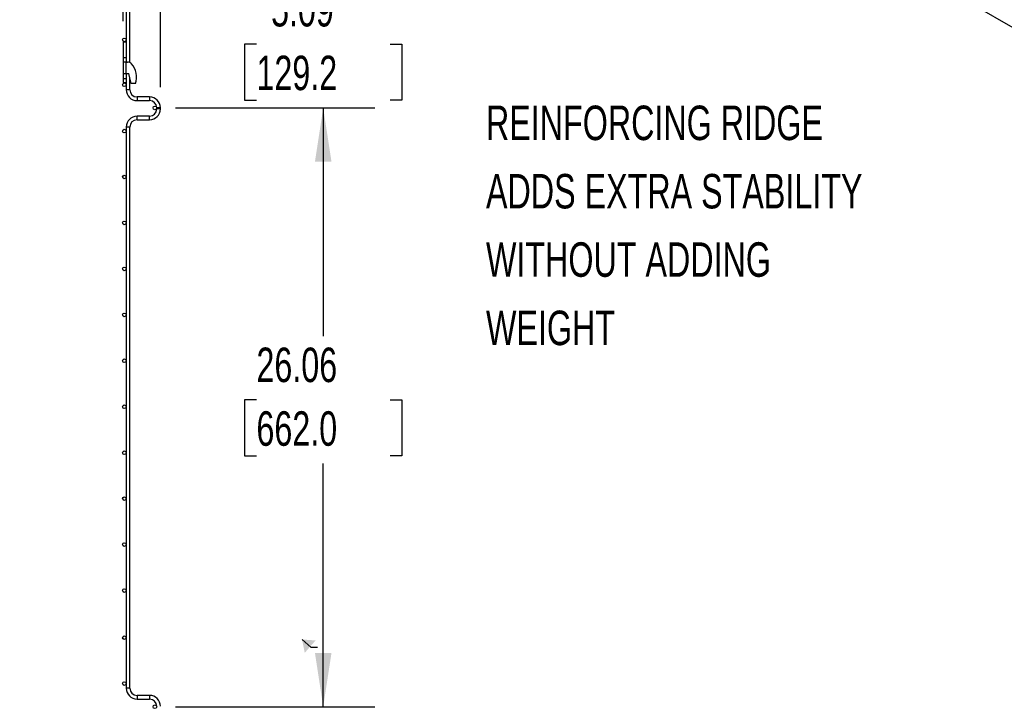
# Model space of a CAD drawing. Header units: inches. Extents: x 0.2 to 10.8, y 0.2 to 8.2.
# Tile 10 of 56: x 6.9 to 9.3, y 3.3 to 4.9. Entities that reach past the tile are written whole.
import ezdxf

# ---------------------------------------------------------------- set-up
doc = ezdxf.new("R2010")
doc.units = ezdxf.units.IN
doc.header["$MEASUREMENT"] = 0
doc.layers.add('DIMENSIONS', color=140, linetype='Continuous', lineweight=25)
doc.styles.add('SLDTEXTSTYLE0', font='TXT', dxfattribs={"width": 0.7})
doc.dimstyles.new('SLDDIMSTYLE1', dxfattribs={"dimtxt": 0.084961, "dimasz": 0.13, "dimexe": 0, "dimexo": 0.0625, "dimgap": 0.02124, "dimtad": 0, "dimtih": 1, "dimtoh": 1, "dimlfac": 18, "dimrnd": 1e-09, "dimzin": 12, "dimdsep": 46, "dimtxsty": 'SLDTEXTSTYLE0', "dimsah": 1, "dimcen": 0.09, "dimadec": 0, "dimazin": 3, "dimtfac": 1, "dimtofl": 0, "dimtmove": 0, "dimatfit": 3, "dimfxl": 0, "dimfrac": 2, "dimtolj": 1, "dimtzin": 12, "dimarcsym": 0})
doc.dimstyles.new('SLDDIMSTYLE2', dxfattribs={"dimtxt": 0.084961, "dimasz": 0.13, "dimexe": 0, "dimexo": 0.0625, "dimgap": 0.02124, "dimtad": 0, "dimtih": 1, "dimtoh": 1, "dimlfac": 18, "dimrnd": 1e-09, "dimzin": 12, "dimdsep": 46, "dimtxsty": 'SLDTEXTSTYLE0', "dimsah": 1, "dimcen": 0.09, "dimadec": 0, "dimazin": 3, "dimtfac": 1, "dimtmove": 0, "dimatfit": 0, "dimfxl": 0, "dimfrac": 2, "dimtolj": 1, "dimtzin": 12, "dimarcsym": 0})

# ---------------------------------------------------------------- blocks, each defined once
blk = doc.blocks.new('SW_NOTE_0_2')
at = {"layer": 'DIMENSIONS', "color": 0, "attachment_point": 1, "style": 'SLDTEXTSTYLE0'}
for s, insert, char_height in [('REINFORCING RIDGE', (0, 0.859), 0.66667), ('ADDS EXTRA STABILITY', (0, -0.463), 0.66667), ('WITHOUT ADDING', (0, -1.785), 0.66667), ('WEIGHT', (0, -3.107), 0.6667)]:
    blk.add_mtext(s, dxfattribs=dict(at, insert=insert, char_height=char_height))
blk = doc.blocks.new('REINFORCING RIDGE')
at = {"layer": 'DIMENSIONS', "color": 140}
blk.add_blockref('SW_NOTE_0_2', (-23.129, -1.824), dxfattribs=at)
blk = doc.blocks.new('_D_6')
at = {"layer": 'DIMENSIONS'}
for p, q in [((7.1637, 4.9454), (7.1637, 5.5933)), ((7.254, 4.7863), (7.254, 5.5933)), ((7.1637, 5.4683), (6.9137, 5.4683)), ((7.254, 5.4683), (7.4743, 5.4683)), ((7.5894, 5.4683), (7.5609, 5.4683)), ((7.5609, 5.4683), (7.5609, 5.3333)), ((7.8419, 5.4683), (7.8704, 5.4683)), ((7.8704, 5.4683), (7.8704, 5.3333)), ((7.5609, 5.3333), (7.5894, 5.3333)), ((7.8704, 5.3333), (7.8419, 5.3333))]:
    blk.add_line(p, q, dxfattribs=at)
for points in [[(7.1637, 5.4683), (7.0337, 5.4883), (7.0337, 5.4483)], [(7.254, 5.4683), (7.384, 5.4483), (7.384, 5.4883)]]:
    blk.add_solid(points, dxfattribs=at)
at = {"layer": 'DIMENSIONS', "char_height": 0.08333, "attachment_point": 1, "style": 'SLDTEXTSTYLE0'}
for s, insert in [('1.63', (7.5894, 5.5948)), ('41.3', (7.5894, 5.4407))]:
    blk.add_mtext(s, dxfattribs=dict(at, insert=insert))
blk = doc.blocks.new('_D_7')
at = {"layer": 'DIMENSIONS'}
for p, q in [((7.6477, 5.0186), (7.6477, 5.2686)), ((7.2301, 5.0186), (7.7727, 5.0186)), ((7.4862, 4.8899), (7.4576, 4.8899)), ((7.4576, 4.8899), (7.4576, 4.7549)), ((7.8093, 4.8899), (7.8378, 4.8899)), ((7.8378, 4.8899), (7.8378, 4.7549)), ((7.4576, 4.7549), (7.4862, 4.7549)), ((7.8378, 4.7549), (7.8093, 4.7549)), ((7.2907, 4.736), (7.7727, 4.736)), ((7.6477, 4.736), (7.6477, 4.486))]:
    blk.add_line(p, q, dxfattribs=at)
for points in [[(7.6477, 5.0186), (7.6677, 5.1486), (7.6277, 5.1486)], [(7.6477, 4.736), (7.6277, 4.606), (7.6677, 4.606)]]:
    blk.add_solid(points, dxfattribs=at)
at = {"layer": 'DIMENSIONS', "char_height": 0.08333, "attachment_point": 1, "style": 'SLDTEXTSTYLE0'}
for s, insert in [('5.09', (7.5215, 5.0163)), ('129.2', (7.4862, 4.8623))]:
    blk.add_mtext(s, dxfattribs=dict(at, insert=insert))
blk = doc.blocks.new('_D_8')
at = {"layer": 'DIMENSIONS'}
for p, q in [((7.2907, 4.736), (7.7727, 4.736)), ((7.6477, 4.736), (7.6477, 4.1841)), ((7.4862, 4.03), (7.4576, 4.03)), ((7.4576, 4.03), (7.4576, 3.895)), ((7.8093, 4.03), (7.8378, 4.03)), ((7.8378, 4.03), (7.8378, 3.895)), ((7.4576, 3.895), (7.4862, 3.895)), ((7.8378, 3.895), (7.8093, 3.895)), ((7.6477, 3.288), (7.6477, 3.876)), ((7.2907, 3.288), (7.7727, 3.288))]:
    blk.add_line(p, q, dxfattribs=at)
for points in [[(7.6477, 4.736), (7.6277, 4.606), (7.6677, 4.606)], [(7.6477, 3.288), (7.6677, 3.418), (7.6277, 3.418)]]:
    blk.add_solid(points, dxfattribs=at)
at = {"layer": 'DIMENSIONS', "char_height": 0.08333, "attachment_point": 1, "style": 'SLDTEXTSTYLE0'}
for s, insert in [('26.06', (7.4862, 4.1564)), ('662.0', (7.4862, 4.0024))]:
    blk.add_mtext(s, dxfattribs=dict(at, insert=insert))

msp = doc.modelspace()

# ---------------------------------------------------------------- linework, layer by layer
for p, q in [((7.78801, 5.81207), (10.55486, 4.2148)), ((7.17119, 5.01864), (7.17119, 4.89538)), ((7.18008, 4.84563), (7.18008, 5.01864)), ((7.16375, 4.89538), (7.16375, 4.85788)), ((7.16375, 4.89538), (7.17119, 4.89538)), ((7.17119, 4.89538), (7.17119, 4.85788)), ((7.16375, 4.85788), (7.17119, 4.85788)), ((7.16375, 4.85788), (7.16375, 4.84677)), ((7.17119, 4.85788), (7.17119, 4.84692)), ((7.17119, 4.84677), (7.16375, 4.84677)), ((7.16375, 4.84677), (7.16375, 4.81899)), ((7.17119, 4.84677), (7.17458, 4.84677)), ((7.17119, 4.81899), (7.17119, 4.84677)), ((7.16375, 4.81899), (7.17119, 4.81899)), ((7.16375, 4.81899), (7.16375, 4.80688)), ((7.17119, 4.81899), (7.17736, 4.81899)), ((7.17119, 4.81899), (7.17119, 4.80688)), ((7.18319, 4.79466), (7.17736, 4.81899)), ((7.16375, 4.80688), (7.17119, 4.80688)), ((7.16375, 4.80688), (7.16375, 4.79732)), ((7.16375, 4.79732), (7.17119, 4.79732)), ((7.17119, 4.80688), (7.17119, 4.79732)), ((7.17119, 4.79732), (7.17119, 4.78009)), ((7.18008, 4.78009), (7.18008, 4.80763)), ((7.19374, 4.79466), (7.18319, 4.79466)), ((7.18008, 4.78009), (7.17119, 4.78009)), ((7.22775, 4.76259), (7.19758, 4.76259)), ((7.19758, 4.76259), (7.19758, 4.7537)), ((7.22775, 4.76259), (7.22775, 4.7537)), ((7.19758, 4.7537), (7.22775, 4.7537)), ((7.22775, 4.71609), (7.19758, 4.71609)), ((7.19758, 4.7072), (7.19758, 4.71609)), ((7.22775, 4.71164), (7.22775, 4.71609)), ((7.24514, 4.73631), (7.24514, 4.73348)), ((7.25403, 4.73631), (7.24514, 4.73631)), ((7.25403, 4.73348), (7.24514, 4.73348)), ((7.25403, 4.73348), (7.25403, 4.73631)), ((7.19758, 4.7072), (7.22775, 4.7072)), ((7.22775, 4.7072), (7.22775, 4.71164)), ((7.17119, 4.6897), (7.17119, 3.33287)), ((7.18008, 4.6897), (7.17119, 4.6897)), ((7.18008, 3.33287), (7.18008, 4.6897)), ((7.18008, 3.33287), (7.17119, 3.33287)), ((7.22775, 3.31537), (7.19758, 3.31537)), ((7.19758, 3.31537), (7.19758, 3.30648)), ((7.22775, 3.31537), (7.22775, 3.30648)), ((7.19758, 3.30648), (7.22775, 3.30648))]:
    msp.add_line(p, q)
at = {"color": 7, "linetype": 'Continuous', "flags": 128}
msp.add_lwpolyline([(7.63409, 3.43105), (7.61878, 3.43105), (7.59658, 3.45061)], dxfattribs=at)
for centre in [(7.16675, 4.90031), (7.16675, 4.79198), (7.24069, 4.73602), (7.16675, 4.68006), (7.16675, 4.56895), (7.16675, 4.45784), (7.16675, 4.34673), (7.16675, 4.23562), (7.16675, 4.12451), (7.16675, 4.0134), (7.16675, 3.90229), (7.16675, 3.79118), (7.16675, 3.68006), (7.16675, 3.56895), (7.16675, 3.45506), (7.16675, 3.34395), (7.24069, 3.288)]:
    msp.add_circle(centre, 0.00444)
for centre, radius, start, end in [((7.17458, 4.83288), 0.01389, 45.94832, 90), ((7.14847, 4.81077), 0.04806, 340.41164, 41.90027), ((7.19758, 4.78009), 0.02639, 180, 270), ((7.19758, 4.78009), 0.0175, 180, 270), ((7.22775, 4.73631), 0.02628, 0, 90), ((7.22775, 4.73631), 0.01739, 0, 90), ((7.19758, 4.6897), 0.02639, 90, 180), ((7.22775, 4.73348), 0.02628, 270, 0), ((7.22775, 4.73348), 0.01739, 270, 0), ((7.19758, 4.6897), 0.0175, 90, 180), ((7.19758, 3.33287), 0.02639, 180, 270), ((7.19758, 3.33287), 0.0175, 180, 270), ((7.22775, 3.28909), 0.02628, 360, 90), ((7.22775, 3.28909), 0.01739, 360, 90)]:
    msp.add_arc(centre, radius, start, end)
at = {"color": 7, "linetype": 'Continuous'}
msp.add_solid([(7.59658, 3.45061), (7.6029, 3.41838), (7.62935, 3.44839)], dxfattribs=at)

# ---------------------------------------------------------------- block references
at = {"layer": 'DIMENSIONS', "xscale": 0.125, "yscale": 0.125, "zscale": 0.125}
msp.add_blockref('REINFORCING RIDGE', (10.93239, 4.86216), dxfattribs=at)

# ---------------------------------------------------------------- dimensions: what is measured, and where the dimension line sits
at = {"layer": 'DIMENSIONS'}
for base, p1, p2, angle, dimstyle, picture, middle in [((7.1637479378, 5.4683103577), (7.2540257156, 4.7363103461), (7.1637479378, 4.8953797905), 0, 'SLDDIMSTYLE2', '_D_6', (7.715680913, 5.4683103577)), ((7.64773, 5.01864), (7.24069, 4.73602), (7.18008, 5.01864), 90, 'SLDDIMSTYLE2', '_D_7', (7.64773, 4.88989)), ((7.64773, 3.288), (7.24069, 4.73602), (7.24069, 3.288), 90, 'SLDDIMSTYLE1', '_D_8', (7.64773, 4.03))]:
    dim = msp.add_linear_dim(base=base, p1=p1, p2=p2, angle=angle, dimstyle=dimstyle, dxfattribs=at)
    dim.commit()
    dim.dimension.update_dxf_attribs({"geometry": picture, "text_midpoint": middle, "dimtype": 160})

doc.saveas('drawing.dxf')
